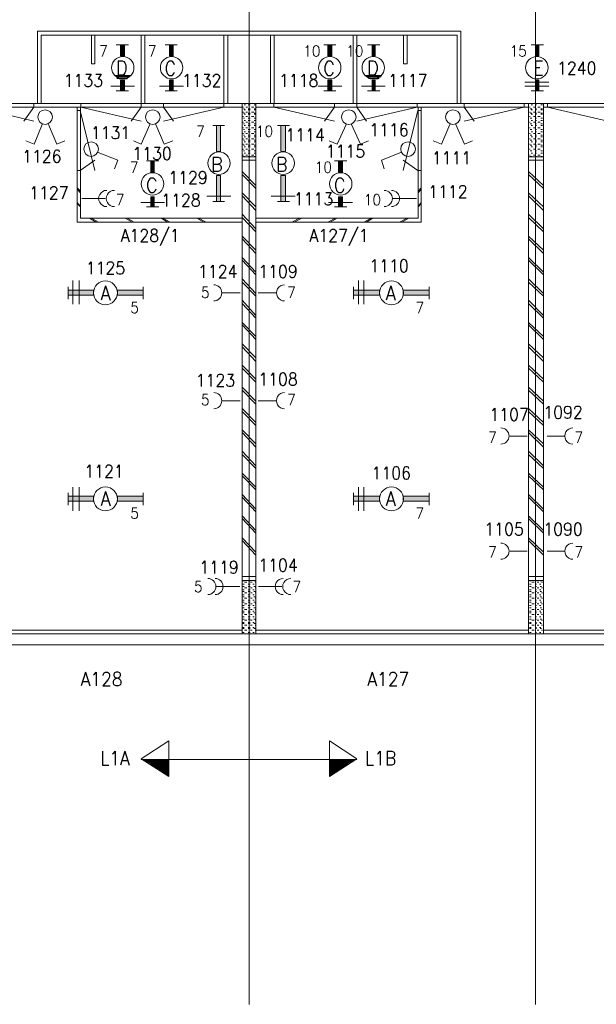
# Model space of a CAD drawing. Header units: metres. Extents: x -120 to -9, y 63 to 139.
# Tile 13 of 44: x -83 to -75, y 94 to 107. Entities that reach past the tile are written whole.
import ezdxf
from ezdxf.enums import TextEntityAlignment as Align

# ---------------------------------------------------------------- set-up
doc = ezdxf.new("R2010")
doc.units = ezdxf.units.M
doc.header["$MEASUREMENT"] = 0
doc.layers.add('Level 1', color=1, linetype='Continuous', lineweight=0)
doc.styles.add('Style-STANDARD', font='STANDARD.shx')

# ---------------------------------------------------------------- blocks, each defined once
blk = doc.blocks.new('FCAD23')
at = {"layer": 'Level 1', "color": 1, "linetype": 'Continuous', "lineweight": 0}
blk.add_circle((0, 0), 1, dxfattribs=at)
blk = doc.blocks.new('FCAD24')
at = {"layer": 'Level 1', "color": 1, "linetype": 'Continuous', "lineweight": 0}
blk.add_circle((0, 0), 1, dxfattribs=at)
blk = doc.blocks.new('FCAD25')
at = {"layer": 'Level 1', "color": 1, "linetype": 'Continuous', "lineweight": 0}
blk.add_circle((0, 0), 1, dxfattribs=at)
blk = doc.blocks.new('FCAD26')
at = {"layer": 'Level 1', "color": 1, "linetype": 'Continuous', "lineweight": 0}
blk.add_circle((0, 0), 1, dxfattribs=at)

msp = doc.modelspace()

# ---------------------------------------------------------------- linework, layer by layer
at = {"layer": 'Level 1', "color": 11, "linetype": 'Continuous', "lineweight": 0}
for p, q in [((-79.776, 120.383), (-79.776, 93.672)), ((-75.784, 120.383), (-75.784, 93.672)), ((-113.636, 106.204), (-14.097, 106.204)), ((-113.636, 98.672), (-14.097, 98.672))]:
    msp.add_line(p, q, dxfattribs=at)
at = {"layer": 'Level 1', "color": 1, "linetype": 'Continuous', "lineweight": 0}
for p, q in [((-79.776, 118.547), (-79.776, 97.079)), ((-82.722, 106.204), (-82.722, 107.212)), ((-82.722, 107.212), (-76.827, 107.212)), ((-82.671, 106.204), (-82.671, 107.157)), ((-82.671, 107.157), (-76.878, 107.157)), ((-81.968, 107.157), (-81.968, 106.758)), ((-81.925, 106.758), (-81.925, 107.157)), ((-81.276, 106.204), (-81.276, 107.157)), ((-81.226, 106.204), (-81.226, 107.157)), ((-80.128, 106.204), (-80.128, 107.157)), ((-80.073, 106.204), (-80.073, 107.157)), ((-79.476, 106.204), (-79.476, 107.157)), ((-79.425, 106.204), (-79.425, 107.157)), ((-78.327, 106.204), (-78.327, 107.157)), ((-78.276, 106.204), (-78.276, 107.157)), ((-77.624, 106.758), (-77.624, 107.157)), ((-77.573, 107.157), (-77.573, 106.758)), ((-76.878, 106.204), (-76.878, 107.157)), ((-76.827, 106.204), (-76.827, 107.212)), ((-81.456, 107.024), (-81.628, 107.024)), ((-80.776, 107.024), (-80.944, 107.024)), ((-78.565, 107.024), (-78.733, 107.024)), ((-77.952, 107.024), (-78.124, 107.024)), ((-75.847, 107.024), (-75.675, 107.024)), ((-81.968, 106.758), (-81.925, 106.758)), ((-77.573, 106.758), (-77.624, 106.758)), ((-81.425, 106.594), (-81.647, 106.594)), ((-81.436, 106.587), (-81.632, 106.587)), ((-77.925, 106.594), (-78.155, 106.594)), ((-77.933, 106.587), (-78.136, 106.587)), ((-81.37, 106.446), (-81.702, 106.446)), ((-81.444, 106.571), (-81.628, 106.571)), ((-81.468, 106.555), (-81.616, 106.555)), ((-81.472, 106.547), (-81.585, 106.547)), ((-80.69, 106.446), (-81.022, 106.446)), ((-78.483, 106.446), (-78.815, 106.446)), ((-77.878, 106.446), (-78.21, 106.446)), ((-77.944, 106.571), (-78.124, 106.571)), ((-77.964, 106.555), (-78.112, 106.555)), ((-77.975, 106.547), (-78.085, 106.547)), ((-75.933, 106.501), (-75.6, 106.501)), ((-75.933, 106.446), (-75.6, 106.446)), ((-81.456, 106.383), (-81.628, 106.383)), ((-80.776, 106.383), (-80.944, 106.383)), ((-78.565, 106.383), (-78.733, 106.383)), ((-77.952, 106.383), (-78.124, 106.383)), ((-75.847, 106.383), (-75.675, 106.383)), ((-111.839, 106.204), (-23.928, 106.204)), ((-82.772, 106.212), (-82.772, 106.157)), ((-82.116, 106.212), (-82.116, 106.157)), ((-81.276, 106.212), (-81.276, 106.157)), ((-80.968, 106.212), (-80.968, 106.157)), ((-80.128, 106.212), (-80.128, 106.157)), ((-79.87, 98.829), (-79.87, 106.204)), ((-79.827, 106.188), (-79.843, 106.188)), ((-79.761, 106.188), (-79.788, 106.188)), ((-79.683, 106.188), (-79.702, 106.188)), ((-79.679, 98.829), (-79.679, 106.204)), ((-79.429, 106.212), (-79.429, 106.157)), ((-78.585, 106.212), (-78.585, 106.157)), ((-78.276, 106.212), (-78.276, 106.157)), ((-77.436, 106.212), (-77.436, 106.157)), ((-76.78, 106.212), (-76.78, 106.157)), ((-75.944, 106.212), (-75.944, 106.157)), ((-75.882, 98.829), (-75.882, 106.204)), ((-75.827, 106.188), (-75.847, 106.188)), ((-75.772, 106.188), (-75.784, 106.188)), ((-75.69, 106.188), (-75.71, 106.188)), ((-75.675, 98.829), (-75.675, 106.204)), ((-75.62, 106.212), (-75.62, 106.157)), ((-83.675, 106.157), (-79.87, 106.157)), ((-83.608, 106.157), (-82.772, 105.962)), ((-82.772, 106.157), (-82.913, 105.962)), ((-82.175, 106.11), (-82.128, 106.11)), ((-82.171, 104.555), (-82.171, 106.157)), ((-82.128, 106.11), (-81.925, 105.274)), ((-82.124, 104.61), (-82.124, 106.157)), ((-82.116, 106.157), (-81.276, 105.962)), ((-81.276, 106.157), (-81.417, 105.962)), ((-80.128, 106.157), (-80.968, 105.962)), ((-80.968, 106.157), (-80.827, 105.962)), ((-79.854, 106.157), (-79.862, 106.157)), ((-79.854, 106.087), (-79.862, 106.087)), ((-79.839, 106.133), (-79.854, 106.133)), ((-79.839, 106.071), (-79.854, 106.071)), ((-79.827, 106.118), (-79.843, 106.118)), ((-79.827, 106.055), (-79.843, 106.055)), ((-79.796, 106.157), (-79.819, 106.157)), ((-79.796, 106.087), (-79.819, 106.087)), ((-79.761, 106.133), (-79.788, 106.133)), ((-79.761, 106.118), (-79.788, 106.118)), ((-79.761, 106.071), (-79.788, 106.071)), ((-79.761, 106.055), (-79.788, 106.055)), ((-79.71, 106.157), (-79.741, 106.157)), ((-79.71, 106.087), (-79.741, 106.087)), ((-79.683, 106.133), (-79.702, 106.133)), ((-79.683, 106.118), (-79.702, 106.118)), ((-79.683, 106.071), (-79.702, 106.071)), ((-79.683, 106.055), (-79.702, 106.055)), ((-79.679, 106.157), (-75.882, 106.157)), ((-79.429, 106.157), (-78.585, 105.962)), ((-78.585, 106.157), (-78.725, 105.962)), ((-77.436, 106.157), (-78.276, 105.962)), ((-78.276, 106.157), (-78.139, 105.962)), ((-77.425, 106.11), (-77.628, 105.274)), ((-77.378, 106.11), (-77.425, 106.11)), ((-77.421, 104.61), (-77.421, 106.157)), ((-77.378, 104.555), (-77.378, 106.157)), ((-75.944, 106.157), (-76.78, 105.962)), ((-76.78, 106.157), (-76.639, 105.962)), ((-75.862, 106.157), (-75.87, 106.157)), ((-75.862, 106.087), (-75.87, 106.087)), ((-75.835, 106.133), (-75.862, 106.133)), ((-75.835, 106.071), (-75.862, 106.071)), ((-75.827, 106.118), (-75.847, 106.118)), ((-75.827, 106.055), (-75.847, 106.055)), ((-75.796, 106.157), (-75.815, 106.157)), ((-75.796, 106.087), (-75.815, 106.087)), ((-75.772, 106.133), (-75.784, 106.133)), ((-75.772, 106.118), (-75.784, 106.118)), ((-75.772, 106.071), (-75.784, 106.071)), ((-75.772, 106.055), (-75.784, 106.055)), ((-75.722, 106.157), (-75.753, 106.157)), ((-75.722, 106.087), (-75.753, 106.087)), ((-75.69, 106.133), (-75.71, 106.133)), ((-75.69, 106.118), (-75.71, 106.118)), ((-75.69, 106.071), (-75.71, 106.071)), ((-75.69, 106.055), (-75.71, 106.055)), ((-75.675, 106.157), (-71.882, 106.157)), ((-75.62, 106.157), (-74.78, 105.962)), ((-82.655, 105.915), (-82.768, 105.641)), ((-82.569, 105.915), (-82.452, 105.641)), ((-81.155, 105.915), (-81.276, 105.641)), ((-81.073, 105.915), (-80.956, 105.641)), ((-80.28, 105.899), (-80.116, 105.899)), ((-79.854, 106.024), (-79.862, 106.024)), ((-79.854, 105.946), (-79.862, 105.946)), ((-79.839, 106.001), (-79.854, 106.001)), ((-79.839, 105.922), (-79.854, 105.922)), ((-79.827, 105.969), (-79.843, 105.969)), ((-79.827, 105.899), (-79.843, 105.899)), ((-79.796, 106.024), (-79.819, 106.024)), ((-79.796, 105.946), (-79.819, 105.946)), ((-79.761, 106.001), (-79.788, 106.001)), ((-79.761, 105.969), (-79.788, 105.969)), ((-79.761, 105.922), (-79.788, 105.922)), ((-79.761, 105.899), (-79.788, 105.899)), ((-79.71, 106.024), (-79.741, 106.024)), ((-79.71, 105.946), (-79.741, 105.946)), ((-79.683, 106.001), (-79.702, 106.001)), ((-79.683, 105.969), (-79.702, 105.969)), ((-79.683, 105.922), (-79.702, 105.922)), ((-79.683, 105.899), (-79.702, 105.899)), ((-79.378, 105.899), (-79.21, 105.899)), ((-78.425, 105.915), (-78.546, 105.641)), ((-78.347, 105.915), (-78.225, 105.641)), ((-76.979, 105.915), (-77.093, 105.641)), ((-76.897, 105.915), (-76.776, 105.641)), ((-75.862, 106.024), (-75.87, 106.024)), ((-75.862, 105.946), (-75.87, 105.946)), ((-75.835, 106.001), (-75.862, 106.001)), ((-75.835, 105.922), (-75.862, 105.922)), ((-75.827, 105.969), (-75.847, 105.969)), ((-75.827, 105.899), (-75.847, 105.899)), ((-75.796, 106.024), (-75.815, 106.024)), ((-75.796, 105.946), (-75.815, 105.946)), ((-75.772, 106.001), (-75.784, 106.001)), ((-75.772, 105.969), (-75.784, 105.969)), ((-75.772, 105.922), (-75.784, 105.922)), ((-75.772, 105.899), (-75.784, 105.899)), ((-75.722, 106.024), (-75.753, 106.024)), ((-75.722, 105.946), (-75.753, 105.946)), ((-75.69, 106.001), (-75.71, 106.001)), ((-75.69, 105.969), (-75.71, 105.969)), ((-75.69, 105.922), (-75.71, 105.922)), ((-75.69, 105.899), (-75.71, 105.899)), ((-79.854, 105.868), (-79.862, 105.868)), ((-79.854, 105.79), (-79.862, 105.79)), ((-79.839, 105.844), (-79.854, 105.844)), ((-79.839, 105.766), (-79.854, 105.766)), ((-79.827, 105.813), (-79.843, 105.813)), ((-79.796, 105.868), (-79.819, 105.868)), ((-79.796, 105.79), (-79.819, 105.79)), ((-79.761, 105.844), (-79.788, 105.844)), ((-79.761, 105.813), (-79.788, 105.813)), ((-79.761, 105.766), (-79.788, 105.766)), ((-79.71, 105.868), (-79.741, 105.868)), ((-79.71, 105.79), (-79.741, 105.79)), ((-79.683, 105.844), (-79.702, 105.844)), ((-79.683, 105.813), (-79.702, 105.813)), ((-79.683, 105.766), (-79.702, 105.766)), ((-75.862, 105.868), (-75.87, 105.868)), ((-75.862, 105.79), (-75.87, 105.79)), ((-75.835, 105.844), (-75.862, 105.844)), ((-75.835, 105.766), (-75.862, 105.766)), ((-75.827, 105.813), (-75.847, 105.813)), ((-75.796, 105.868), (-75.815, 105.868)), ((-75.796, 105.79), (-75.815, 105.79)), ((-75.772, 105.844), (-75.784, 105.844)), ((-75.772, 105.813), (-75.784, 105.813)), ((-75.772, 105.766), (-75.784, 105.766)), ((-75.722, 105.868), (-75.753, 105.868)), ((-75.722, 105.79), (-75.753, 105.79)), ((-75.69, 105.844), (-75.71, 105.844)), ((-75.69, 105.813), (-75.71, 105.813)), ((-75.69, 105.766), (-75.71, 105.766)), ((-82.768, 105.641), (-82.886, 105.688)), ((-82.452, 105.641), (-82.339, 105.688)), ((-81.276, 105.641), (-81.386, 105.688)), ((-80.956, 105.641), (-80.839, 105.688)), ((-79.854, 105.712), (-79.862, 105.712)), ((-79.854, 105.641), (-79.862, 105.641)), ((-79.839, 105.696), (-79.854, 105.696)), ((-79.839, 105.626), (-79.854, 105.626)), ((-79.827, 105.743), (-79.843, 105.743)), ((-79.827, 105.672), (-79.843, 105.672)), ((-79.796, 105.712), (-79.819, 105.712)), ((-79.796, 105.641), (-79.819, 105.641)), ((-79.761, 105.743), (-79.788, 105.743)), ((-79.761, 105.696), (-79.788, 105.696)), ((-79.761, 105.672), (-79.788, 105.672)), ((-79.761, 105.626), (-79.788, 105.626)), ((-79.71, 105.712), (-79.741, 105.712)), ((-79.71, 105.641), (-79.741, 105.641)), ((-79.683, 105.743), (-79.702, 105.743)), ((-79.683, 105.696), (-79.702, 105.696)), ((-79.683, 105.672), (-79.702, 105.672)), ((-79.683, 105.626), (-79.702, 105.626)), ((-78.546, 105.641), (-78.659, 105.688)), ((-78.225, 105.641), (-78.112, 105.688)), ((-77.093, 105.641), (-77.21, 105.688)), ((-76.776, 105.641), (-76.663, 105.688)), ((-75.862, 105.712), (-75.87, 105.712)), ((-75.862, 105.641), (-75.87, 105.641)), ((-75.835, 105.696), (-75.862, 105.696)), ((-75.835, 105.626), (-75.862, 105.626)), ((-75.827, 105.743), (-75.847, 105.743)), ((-75.827, 105.672), (-75.847, 105.672)), ((-75.796, 105.712), (-75.815, 105.712)), ((-75.796, 105.641), (-75.815, 105.641)), ((-75.772, 105.743), (-75.784, 105.743)), ((-75.772, 105.696), (-75.784, 105.696)), ((-75.772, 105.672), (-75.784, 105.672)), ((-75.772, 105.626), (-75.784, 105.626)), ((-75.722, 105.712), (-75.753, 105.712)), ((-75.722, 105.641), (-75.753, 105.641)), ((-75.69, 105.743), (-75.71, 105.743)), ((-75.69, 105.696), (-75.71, 105.696)), ((-75.69, 105.672), (-75.71, 105.672)), ((-75.69, 105.626), (-75.71, 105.626)), ((-81.878, 105.524), (-81.604, 105.415)), ((-79.854, 105.571), (-79.862, 105.571)), ((-79.854, 105.485), (-79.862, 105.485)), ((-79.839, 105.547), (-79.854, 105.547)), ((-79.827, 105.602), (-79.843, 105.602)), ((-79.827, 105.516), (-79.843, 105.516)), ((-79.796, 105.571), (-79.819, 105.571)), ((-79.796, 105.485), (-79.819, 105.485)), ((-79.761, 105.602), (-79.788, 105.602)), ((-79.761, 105.547), (-79.788, 105.547)), ((-79.761, 105.516), (-79.788, 105.516)), ((-79.71, 105.571), (-79.741, 105.571)), ((-79.71, 105.485), (-79.741, 105.485)), ((-79.683, 105.602), (-79.702, 105.602)), ((-79.683, 105.547), (-79.702, 105.547)), ((-79.683, 105.516), (-79.702, 105.516)), ((-77.663, 105.524), (-77.933, 105.415)), ((-75.862, 105.571), (-75.87, 105.571)), ((-75.862, 105.485), (-75.87, 105.485)), ((-75.835, 105.547), (-75.862, 105.547)), ((-75.827, 105.602), (-75.847, 105.602)), ((-75.827, 105.516), (-75.847, 105.516)), ((-75.796, 105.571), (-75.815, 105.571)), ((-75.796, 105.485), (-75.815, 105.485)), ((-75.772, 105.602), (-75.784, 105.602)), ((-75.772, 105.547), (-75.784, 105.547)), ((-75.772, 105.516), (-75.784, 105.516)), ((-75.722, 105.571), (-75.753, 105.571)), ((-75.722, 105.485), (-75.753, 105.485)), ((-75.69, 105.602), (-75.71, 105.602)), ((-75.69, 105.547), (-75.71, 105.547)), ((-75.69, 105.516), (-75.71, 105.516)), ((-82.128, 105.274), (-81.925, 105.415)), ((-81.604, 105.415), (-81.647, 105.297)), ((-81.034, 105.407), (-81.202, 105.407)), ((-79.679, 105.462), (-79.87, 105.462)), ((-79.679, 105.415), (-79.87, 105.415)), ((-79.839, 105.469), (-79.854, 105.469)), ((-79.761, 105.469), (-79.788, 105.469)), ((-79.683, 105.469), (-79.702, 105.469)), ((-78.413, 105.407), (-78.585, 105.407)), ((-77.933, 105.415), (-77.893, 105.297)), ((-77.425, 105.274), (-77.628, 105.415)), ((-75.675, 105.462), (-75.882, 105.462)), ((-75.675, 105.415), (-75.882, 105.415)), ((-75.835, 105.469), (-75.862, 105.469)), ((-75.772, 105.469), (-75.784, 105.469)), ((-75.69, 105.469), (-75.71, 105.469)), ((-82.175, 105.274), (-82.128, 105.274)), ((-79.679, 105.063), (-79.87, 105.258)), ((-79.679, 105.024), (-79.87, 105.219)), ((-77.378, 105.274), (-77.425, 105.274)), ((-75.675, 105.063), (-75.882, 105.258)), ((-75.675, 105.024), (-75.882, 105.219)), ((-82.124, 104.985), (-82.171, 105.032)), ((-82.124, 104.962), (-82.171, 105.016)), ((-79.679, 104.766), (-79.87, 104.962)), ((-77.421, 104.985), (-77.378, 105.032)), ((-77.421, 104.962), (-77.378, 105.016)), ((-75.675, 104.766), (-75.882, 104.962)), ((-82.124, 104.774), (-82.171, 104.829)), ((-82.124, 104.766), (-82.171, 104.813)), ((-81.78, 104.883), (-82.104, 104.883)), ((-80.952, 104.829), (-81.284, 104.829)), ((-80.03, 104.915), (-80.362, 104.915)), ((-80.28, 104.844), (-80.116, 104.844)), ((-79.679, 104.719), (-79.87, 104.922)), ((-79.132, 104.915), (-79.468, 104.915)), ((-79.378, 104.844), (-79.21, 104.844)), ((-78.335, 104.829), (-78.667, 104.829)), ((-77.768, 104.883), (-77.444, 104.883)), ((-77.421, 104.774), (-77.378, 104.829)), ((-77.421, 104.766), (-77.378, 104.813)), ((-75.675, 104.719), (-75.882, 104.922)), ((-81.034, 104.766), (-81.202, 104.766)), ((-79.679, 104.462), (-79.87, 104.665)), ((-78.413, 104.766), (-78.585, 104.766)), ((-75.675, 104.462), (-75.882, 104.665)), ((-79.87, 104.555), (-82.171, 104.555)), ((-79.87, 104.61), (-82.124, 104.61)), ((-81.905, 104.555), (-81.999, 104.61)), ((-81.87, 104.555), (-81.968, 104.61)), ((-81.405, 104.555), (-81.499, 104.61)), ((-81.374, 104.555), (-81.472, 104.61)), ((-80.905, 104.555), (-80.999, 104.61)), ((-80.874, 104.555), (-80.976, 104.61)), ((-80.405, 104.555), (-80.503, 104.61)), ((-80.374, 104.555), (-80.479, 104.61)), ((-79.679, 104.422), (-79.87, 104.618)), ((-79.679, 104.61), (-77.421, 104.61)), ((-79.679, 104.555), (-77.378, 104.555)), ((-79.179, 104.555), (-79.073, 104.61)), ((-79.147, 104.555), (-79.042, 104.61)), ((-78.679, 104.555), (-78.573, 104.61)), ((-78.647, 104.555), (-78.546, 104.61)), ((-78.179, 104.555), (-78.073, 104.61)), ((-78.143, 104.555), (-78.05, 104.61)), ((-77.679, 104.555), (-77.573, 104.61)), ((-77.647, 104.555), (-77.55, 104.61)), ((-75.675, 104.422), (-75.882, 104.618)), ((-79.679, 104.165), (-79.87, 104.36)), ((-79.679, 104.118), (-79.87, 104.321)), ((-75.675, 104.165), (-75.882, 104.36)), ((-75.675, 104.118), (-75.882, 104.321)), ((-79.679, 103.86), (-79.87, 104.063)), ((-79.679, 103.821), (-79.87, 104.024)), ((-75.675, 103.86), (-75.882, 104.063)), ((-75.675, 103.821), (-75.882, 104.024)), ((-82.229, 103.415), (-82.229, 103.743)), ((-82.143, 103.415), (-82.143, 103.743)), ((-79.679, 103.563), (-79.87, 103.766)), ((-79.679, 103.524), (-79.87, 103.719)), ((-78.253, 103.415), (-78.253, 103.743)), ((-78.175, 103.415), (-78.175, 103.743)), ((-75.675, 103.563), (-75.882, 103.766)), ((-75.675, 103.524), (-75.882, 103.719)), ((-82.296, 103.657), (-82.296, 103.485)), ((-81.249, 103.657), (-81.249, 103.485)), ((-79.901, 103.571), (-80.151, 103.571)), ((-79.647, 103.571), (-79.397, 103.571)), ((-78.319, 103.657), (-78.319, 103.485)), ((-77.268, 103.657), (-77.268, 103.485)), ((-79.679, 103.258), (-79.87, 103.469)), ((-75.675, 103.258), (-75.882, 103.469)), ((-79.679, 103.219), (-79.87, 103.422)), ((-75.675, 103.219), (-75.882, 103.422)), ((-79.679, 102.962), (-79.87, 103.157)), ((-75.675, 102.962), (-75.882, 103.157)), ((-79.679, 102.922), (-79.87, 103.126)), ((-75.675, 102.922), (-75.882, 103.126)), ((-79.679, 102.665), (-79.87, 102.86)), ((-79.679, 102.618), (-79.87, 102.821)), ((-75.675, 102.665), (-75.882, 102.86)), ((-75.675, 102.618), (-75.882, 102.821)), ((-79.679, 102.368), (-79.87, 102.563)), ((-79.679, 102.329), (-79.87, 102.524)), ((-75.675, 102.368), (-75.882, 102.563)), ((-75.675, 102.329), (-75.882, 102.524)), ((-79.679, 102.063), (-79.87, 102.258)), ((-79.679, 102.024), (-79.87, 102.219)), ((-75.675, 102.063), (-75.882, 102.258)), ((-75.675, 102.024), (-75.882, 102.219)), ((-79.901, 102.071), (-80.151, 102.071)), ((-79.647, 102.071), (-79.397, 102.071)), ((-79.679, 101.766), (-79.87, 101.962)), ((-79.679, 101.727), (-79.87, 101.922)), ((-75.675, 101.766), (-75.882, 101.962)), ((-75.675, 101.727), (-75.882, 101.922)), ((-79.679, 101.469), (-79.87, 101.665)), ((-75.675, 101.469), (-75.882, 101.665)), ((-79.679, 101.422), (-79.87, 101.626)), ((-75.901, 101.579), (-76.139, 101.579)), ((-75.675, 101.422), (-75.882, 101.626)), ((-75.624, 101.579), (-75.386, 101.579)), ((-79.679, 101.165), (-79.87, 101.368)), ((-79.679, 101.126), (-79.87, 101.321)), ((-75.675, 101.165), (-75.882, 101.368)), ((-75.675, 101.126), (-75.882, 101.321)), ((-79.679, 100.868), (-79.87, 101.063)), ((-79.679, 100.829), (-79.87, 101.024)), ((-75.675, 100.868), (-75.882, 101.063)), ((-75.675, 100.829), (-75.882, 101.024)), ((-82.229, 100.54), (-82.229, 100.868)), ((-82.143, 100.54), (-82.143, 100.868)), ((-78.253, 100.54), (-78.253, 100.868)), ((-78.175, 100.54), (-78.175, 100.868)), ((-82.296, 100.79), (-82.296, 100.618)), ((-81.249, 100.79), (-81.249, 100.618)), ((-79.679, 100.563), (-79.87, 100.766)), ((-79.679, 100.524), (-79.87, 100.727)), ((-78.319, 100.79), (-78.319, 100.618)), ((-77.268, 100.79), (-77.268, 100.618)), ((-75.675, 100.563), (-75.882, 100.766)), ((-75.675, 100.524), (-75.882, 100.727)), ((-79.679, 100.266), (-79.87, 100.469)), ((-79.679, 100.227), (-79.87, 100.43)), ((-75.675, 100.266), (-75.882, 100.469)), ((-75.675, 100.227), (-75.882, 100.43)), ((-79.679, 99.962), (-79.87, 100.165)), ((-75.675, 99.962), (-75.882, 100.165)), ((-79.679, 99.922), (-79.87, 100.126)), ((-75.675, 99.922), (-75.882, 100.126)), ((-75.901, 99.977), (-76.139, 99.977)), ((-75.624, 99.977), (-75.386, 99.977)), ((-79.87, 99.626), (-79.679, 99.626)), ((-75.882, 99.626), (-75.675, 99.626)), ((-80.229, 99.485), (-79.905, 99.485)), ((-79.87, 99.571), (-79.679, 99.571)), ((-79.862, 99.563), (-79.843, 99.563)), ((-79.862, 99.516), (-79.843, 99.516)), ((-79.862, 99.485), (-79.843, 99.485)), ((-79.839, 99.547), (-79.808, 99.547)), ((-79.839, 99.469), (-79.808, 99.469)), ((-79.788, 99.563), (-79.761, 99.563)), ((-79.788, 99.516), (-79.761, 99.516)), ((-79.788, 99.485), (-79.761, 99.485)), ((-79.753, 99.547), (-79.733, 99.547)), ((-79.753, 99.469), (-79.733, 99.469)), ((-79.722, 99.516), (-79.702, 99.516)), ((-79.71, 99.563), (-79.69, 99.563)), ((-79.71, 99.485), (-79.69, 99.485)), ((-79.69, 99.547), (-79.683, 99.547)), ((-79.69, 99.469), (-79.683, 99.469)), ((-79.319, 99.485), (-79.643, 99.485)), ((-75.882, 99.571), (-75.675, 99.571)), ((-75.87, 99.563), (-75.847, 99.563)), ((-75.87, 99.516), (-75.847, 99.516)), ((-75.87, 99.485), (-75.847, 99.485)), ((-75.835, 99.547), (-75.804, 99.547)), ((-75.835, 99.469), (-75.804, 99.469)), ((-75.784, 99.563), (-75.772, 99.563)), ((-75.784, 99.516), (-75.772, 99.516)), ((-75.784, 99.485), (-75.772, 99.485)), ((-75.761, 99.547), (-75.741, 99.547)), ((-75.761, 99.469), (-75.741, 99.469)), ((-75.729, 99.516), (-75.71, 99.516)), ((-75.722, 99.563), (-75.702, 99.563)), ((-75.722, 99.485), (-75.702, 99.485)), ((-75.702, 99.547), (-75.69, 99.547)), ((-75.702, 99.469), (-75.69, 99.469)), ((-79.862, 99.438), (-79.843, 99.438)), ((-79.862, 99.415), (-79.843, 99.415)), ((-79.862, 99.368), (-79.843, 99.368)), ((-79.862, 99.344), (-79.843, 99.344)), ((-79.839, 99.399), (-79.808, 99.399)), ((-79.839, 99.321), (-79.808, 99.321)), ((-79.788, 99.438), (-79.761, 99.438)), ((-79.788, 99.415), (-79.761, 99.415)), ((-79.788, 99.368), (-79.761, 99.368)), ((-79.788, 99.344), (-79.761, 99.344)), ((-79.753, 99.399), (-79.733, 99.399)), ((-79.753, 99.321), (-79.733, 99.321)), ((-79.722, 99.438), (-79.702, 99.438)), ((-79.722, 99.368), (-79.702, 99.368)), ((-79.71, 99.415), (-79.69, 99.415)), ((-79.71, 99.344), (-79.69, 99.344)), ((-79.69, 99.399), (-79.683, 99.399)), ((-79.69, 99.321), (-79.683, 99.321)), ((-75.87, 99.438), (-75.847, 99.438)), ((-75.87, 99.415), (-75.847, 99.415)), ((-75.87, 99.368), (-75.847, 99.368)), ((-75.87, 99.344), (-75.847, 99.344)), ((-75.835, 99.399), (-75.804, 99.399)), ((-75.835, 99.321), (-75.804, 99.321)), ((-75.784, 99.438), (-75.772, 99.438)), ((-75.784, 99.415), (-75.772, 99.415)), ((-75.784, 99.368), (-75.772, 99.368)), ((-75.784, 99.344), (-75.772, 99.344)), ((-75.761, 99.399), (-75.741, 99.399)), ((-75.761, 99.321), (-75.741, 99.321)), ((-75.729, 99.438), (-75.71, 99.438)), ((-75.729, 99.368), (-75.71, 99.368)), ((-75.722, 99.415), (-75.702, 99.415)), ((-75.722, 99.344), (-75.702, 99.344)), ((-75.702, 99.399), (-75.69, 99.399)), ((-75.702, 99.321), (-75.69, 99.321)), ((-79.862, 99.297), (-79.843, 99.297)), ((-79.862, 99.266), (-79.843, 99.266)), ((-79.862, 99.219), (-79.843, 99.219)), ((-79.862, 99.188), (-79.843, 99.188)), ((-79.839, 99.243), (-79.808, 99.243)), ((-79.788, 99.297), (-79.761, 99.297)), ((-79.788, 99.266), (-79.761, 99.266)), ((-79.788, 99.219), (-79.761, 99.219)), ((-79.788, 99.188), (-79.761, 99.188)), ((-79.753, 99.243), (-79.733, 99.243)), ((-79.722, 99.297), (-79.702, 99.297)), ((-79.722, 99.219), (-79.702, 99.219)), ((-79.71, 99.266), (-79.69, 99.266)), ((-79.71, 99.188), (-79.69, 99.188)), ((-79.69, 99.243), (-79.683, 99.243)), ((-75.87, 99.297), (-75.847, 99.297)), ((-75.87, 99.266), (-75.847, 99.266)), ((-75.87, 99.219), (-75.847, 99.219)), ((-75.87, 99.188), (-75.847, 99.188)), ((-75.835, 99.243), (-75.804, 99.243)), ((-75.784, 99.297), (-75.772, 99.297)), ((-75.784, 99.266), (-75.772, 99.266)), ((-75.784, 99.219), (-75.772, 99.219)), ((-75.784, 99.188), (-75.772, 99.188)), ((-75.761, 99.243), (-75.741, 99.243)), ((-75.729, 99.297), (-75.71, 99.297)), ((-75.729, 99.219), (-75.71, 99.219)), ((-75.722, 99.266), (-75.702, 99.266)), ((-75.722, 99.188), (-75.702, 99.188)), ((-75.702, 99.243), (-75.69, 99.243)), ((-79.862, 99.141), (-79.843, 99.141)), ((-79.862, 99.118), (-79.843, 99.118)), ((-79.862, 99.063), (-79.843, 99.063)), ((-79.839, 99.165), (-79.808, 99.165)), ((-79.839, 99.094), (-79.808, 99.094)), ((-79.788, 99.141), (-79.761, 99.141)), ((-79.788, 99.118), (-79.761, 99.118)), ((-79.788, 99.063), (-79.761, 99.063)), ((-79.753, 99.165), (-79.733, 99.165)), ((-79.753, 99.094), (-79.733, 99.094)), ((-79.722, 99.141), (-79.702, 99.141)), ((-79.722, 99.063), (-79.702, 99.063)), ((-79.71, 99.118), (-79.69, 99.118)), ((-79.69, 99.165), (-79.683, 99.165)), ((-79.69, 99.094), (-79.683, 99.094)), ((-75.87, 99.141), (-75.847, 99.141)), ((-75.87, 99.118), (-75.847, 99.118)), ((-75.87, 99.063), (-75.847, 99.063)), ((-75.835, 99.165), (-75.804, 99.165)), ((-75.835, 99.094), (-75.804, 99.094)), ((-75.784, 99.141), (-75.772, 99.141)), ((-75.784, 99.118), (-75.772, 99.118)), ((-75.784, 99.063), (-75.772, 99.063)), ((-75.761, 99.165), (-75.741, 99.165)), ((-75.761, 99.094), (-75.741, 99.094)), ((-75.729, 99.141), (-75.71, 99.141)), ((-75.729, 99.063), (-75.71, 99.063)), ((-75.722, 99.118), (-75.702, 99.118)), ((-75.702, 99.165), (-75.69, 99.165)), ((-75.702, 99.094), (-75.69, 99.094)), ((-79.862, 99.032), (-79.843, 99.032)), ((-79.862, 98.985), (-79.843, 98.985)), ((-79.862, 98.969), (-79.843, 98.969)), ((-79.862, 98.915), (-79.843, 98.915)), ((-79.839, 99.016), (-79.808, 99.016)), ((-79.839, 98.946), (-79.808, 98.946)), ((-79.788, 99.032), (-79.761, 99.032)), ((-79.788, 98.985), (-79.761, 98.985)), ((-79.788, 98.969), (-79.761, 98.969)), ((-79.788, 98.915), (-79.761, 98.915)), ((-79.753, 99.016), (-79.733, 99.016)), ((-79.753, 98.946), (-79.733, 98.946)), ((-79.722, 98.985), (-79.702, 98.985)), ((-79.722, 98.915), (-79.702, 98.915)), ((-79.71, 99.032), (-79.69, 99.032)), ((-79.71, 98.969), (-79.69, 98.969)), ((-79.69, 99.016), (-79.683, 99.016)), ((-79.69, 98.946), (-79.683, 98.946)), ((-75.87, 99.032), (-75.847, 99.032)), ((-75.87, 98.985), (-75.847, 98.985)), ((-75.87, 98.969), (-75.847, 98.969)), ((-75.87, 98.915), (-75.847, 98.915)), ((-75.835, 99.016), (-75.804, 99.016)), ((-75.835, 98.946), (-75.804, 98.946)), ((-75.784, 99.032), (-75.772, 99.032)), ((-75.784, 98.985), (-75.772, 98.985)), ((-75.784, 98.969), (-75.772, 98.969)), ((-75.784, 98.915), (-75.772, 98.915)), ((-75.761, 99.016), (-75.741, 99.016)), ((-75.761, 98.946), (-75.741, 98.946)), ((-75.729, 98.985), (-75.71, 98.985)), ((-75.729, 98.915), (-75.71, 98.915)), ((-75.722, 99.032), (-75.702, 99.032)), ((-75.722, 98.969), (-75.702, 98.969)), ((-75.702, 99.016), (-75.69, 99.016)), ((-75.702, 98.946), (-75.69, 98.946)), ((-107.839, 98.829), (-51.698, 98.829)), ((-83.675, 98.876), (-79.87, 98.876)), ((-79.862, 98.899), (-79.843, 98.899)), ((-79.862, 98.844), (-79.843, 98.844)), ((-79.839, 98.876), (-79.808, 98.876)), ((-79.788, 98.899), (-79.761, 98.899)), ((-79.788, 98.844), (-79.761, 98.844)), ((-79.753, 98.876), (-79.733, 98.876)), ((-79.722, 98.844), (-79.702, 98.844)), ((-79.71, 98.899), (-79.69, 98.899)), ((-79.69, 98.876), (-79.683, 98.876)), ((-79.679, 98.876), (-75.882, 98.876)), ((-75.87, 98.899), (-75.847, 98.899)), ((-75.87, 98.844), (-75.847, 98.844)), ((-75.835, 98.876), (-75.804, 98.876)), ((-75.784, 98.899), (-75.772, 98.899)), ((-75.784, 98.844), (-75.772, 98.844)), ((-75.761, 98.876), (-75.741, 98.876)), ((-75.729, 98.844), (-75.71, 98.844)), ((-75.722, 98.899), (-75.702, 98.899)), ((-75.702, 98.876), (-75.69, 98.876)), ((-75.675, 98.876), (-71.882, 98.876)), ((-107.987, 98.672), (-51.554, 98.672)), ((-81.276, 97.087), (-80.893, 97.337)), ((-80.893, 97.337), (-80.893, 97.087)), ((-78.276, 97.087), (-78.655, 97.337)), ((-78.655, 97.337), (-78.655, 97.087)), ((-81.276, 97.087), (-80.893, 96.844)), ((-81.276, 97.079), (-78.276, 97.079)), ((-81.245, 97.079), (-80.893, 97.079)), ((-81.233, 97.063), (-80.893, 97.063)), ((-81.226, 97.055), (-80.893, 97.055)), ((-81.202, 97.047), (-80.893, 97.047)), ((-81.179, 97.04), (-80.893, 97.04)), ((-81.171, 97.032), (-80.893, 97.032)), ((-81.151, 97.016), (-80.893, 97.016)), ((-81.143, 97.008), (-80.893, 97.008)), ((-81.124, 97.001), (-80.893, 97.001)), ((-80.893, 97.087), (-80.893, 96.844)), ((-78.655, 97.087), (-78.655, 96.844)), ((-78.276, 97.087), (-78.655, 96.844)), ((-78.304, 97.079), (-78.655, 97.079)), ((-78.315, 97.063), (-78.655, 97.063)), ((-78.327, 97.055), (-78.655, 97.055)), ((-78.35, 97.047), (-78.655, 97.047)), ((-78.37, 97.04), (-78.655, 97.04)), ((-78.382, 97.032), (-78.655, 97.032)), ((-78.393, 97.016), (-78.655, 97.016)), ((-78.405, 97.008), (-78.655, 97.008)), ((-78.425, 97.001), (-78.655, 97.001)), ((-81.116, 96.985), (-80.893, 96.985)), ((-81.097, 96.977), (-80.893, 96.977)), ((-81.073, 96.962), (-80.893, 96.962)), ((-81.065, 96.962), (-80.893, 96.962)), ((-81.054, 96.954), (-80.893, 96.954)), ((-81.034, 96.938), (-80.893, 96.938)), ((-81.022, 96.93), (-80.893, 96.93)), ((-80.999, 96.922), (-80.893, 96.922)), ((-80.991, 96.907), (-80.893, 96.907)), ((-80.976, 96.899), (-80.893, 96.899)), ((-80.964, 96.891), (-80.893, 96.891)), ((-80.944, 96.883), (-80.893, 96.883)), ((-80.936, 96.876), (-80.893, 96.876)), ((-80.913, 96.86), (-80.893, 96.86)), ((-78.436, 96.985), (-78.655, 96.985)), ((-78.456, 96.977), (-78.655, 96.977)), ((-78.475, 96.962), (-78.655, 96.962)), ((-78.487, 96.962), (-78.655, 96.962)), ((-78.495, 96.954), (-78.655, 96.954)), ((-78.518, 96.938), (-78.655, 96.938)), ((-78.53, 96.93), (-78.655, 96.93)), ((-78.546, 96.922), (-78.655, 96.922)), ((-78.554, 96.907), (-78.655, 96.907)), ((-78.573, 96.899), (-78.655, 96.899)), ((-78.585, 96.891), (-78.655, 96.891)), ((-78.604, 96.883), (-78.655, 96.883)), ((-78.616, 96.876), (-78.655, 96.876)), ((-78.636, 96.86), (-78.655, 96.86)), ((-80.905, 96.852), (-80.893, 96.852)), ((-78.647, 96.852), (-78.655, 96.852))]:
    msp.add_line(p, q, dxfattribs=at)
for centre, radius in [((-81.534, 106.704), 0.156), ((-80.854, 106.704), 0.156), ((-78.651, 106.704), 0.156), ((-78.046, 106.704), 0.156), ((-75.768, 106.704), 0.156), ((-82.616, 106.016), 0.102), ((-81.116, 106.016), 0.102), ((-78.386, 106.016), 0.102), ((-76.936, 106.016), 0.102), ((-81.975, 105.571), 0.102), ((-77.561, 105.571), 0.102), ((-80.194, 105.376), 0.156), ((-79.3, 105.376), 0.156), ((-81.12, 105.087), 0.156), ((-78.499, 105.087), 0.156)]:
    msp.add_circle(centre, radius, dxfattribs=at)
for centre, start, end in [((-81.757, 104.884), 90, 270.0002), ((-81.651, 104.884), 90, 270.0002), ((-77.893, 104.884), 270.0001, 90), ((-77.792, 104.884), 270.0001, 90), ((-80.268, 103.571), 270.0001, 90), ((-79.28, 103.571), 90, 270.0001), ((-80.268, 102.071), 270.0001, 90), ((-79.28, 102.071), 90, 270.0001), ((-76.268, 101.579), 270.0001, 90), ((-75.264, 101.579), 90, 270.0001), ((-76.268, 99.977), 270.0001, 90), ((-75.264, 99.977), 90, 270.0001), ((-80.35, 99.485), 270.0001, 90), ((-80.249, 99.485), 270.0001, 90), ((-79.3, 99.485), 90, 270.0002), ((-79.194, 99.485), 90, 270.0002)]:
    msp.add_arc(centre, 0.113, start, end, dxfattribs=at)
at = {"layer": 'Level 1', "color": 1, "linetype": 'Continuous', "lineweight": 0, "extrusion": (0, 0, -1)}
for points in [[(81.565, 106.868), (81.511, 106.868), (81.565, 107.024), (81.511, 107.024)], [(80.882, 106.868), (80.831, 106.868), (80.882, 107.024), (80.831, 107.024)], [(78.679, 106.868), (78.624, 106.868), (78.679, 107.024), (78.624, 107.024)], [(78.061, 106.868), (78.018, 106.868), (78.061, 107.024), (78.018, 107.024)], [(81.565, 106.383), (81.511, 106.383), (81.565, 106.532), (81.511, 106.532)], [(80.882, 106.383), (80.831, 106.383), (80.882, 106.532), (80.831, 106.532)], [(78.679, 106.383), (78.624, 106.383), (78.679, 106.532), (78.624, 106.532)], [(78.061, 106.383), (78.018, 106.383), (78.061, 106.532), (78.018, 106.532)], [(80.229, 105.54), (80.229, 105.899), (80.171, 105.54), (80.171, 105.899)], [(79.335, 105.54), (79.335, 105.899), (79.268, 105.54), (79.268, 105.899)], [(81.143, 105.251), (81.097, 105.251), (81.143, 105.407), (81.097, 105.407)], [(78.53, 105.251), (78.475, 105.251), (78.53, 105.407), (78.475, 105.407)], [(81.143, 104.766), (81.097, 104.766), (81.143, 104.907), (81.097, 104.907)], [(78.53, 104.766), (78.475, 104.766), (78.53, 104.907), (78.475, 104.907)], [(81.608, 103.61), (81.249, 103.61), (81.608, 103.54), (81.249, 103.54)], [(77.628, 103.61), (77.268, 103.61), (77.628, 103.54), (77.268, 103.54)], [(81.608, 100.743), (81.249, 100.743), (81.608, 100.672), (81.249, 100.672)], [(77.628, 100.743), (77.268, 100.743), (77.628, 100.672), (77.268, 100.672)]]:
    msp.add_solid(points, dxfattribs=at)
at = {"layer": 'Level 1', "color": 1, "linetype": 'Continuous', "lineweight": 0}
for points in [[(-75.741, 106.868), (-75.784, 106.868), (-75.741, 107.024), (-75.784, 107.024)], [(-75.741, 106.383), (-75.784, 106.383), (-75.741, 106.532), (-75.784, 106.532)], [(-80.171, 105.204), (-80.171, 104.844), (-80.229, 105.204), (-80.229, 104.844)], [(-79.268, 105.204), (-79.268, 104.844), (-79.335, 105.204), (-79.335, 104.844)], [(-81.94, 103.54), (-82.296, 103.54), (-81.94, 103.61), (-82.296, 103.61)], [(-77.96, 103.54), (-78.319, 103.54), (-77.96, 103.61), (-78.319, 103.61)], [(-81.94, 100.672), (-82.296, 100.672), (-81.94, 100.743), (-82.296, 100.743)], [(-77.96, 100.672), (-78.319, 100.672), (-77.96, 100.743), (-78.319, 100.743)]]:
    msp.add_solid(points, dxfattribs=at)
for points in [[(-81.565, 106.868), (-81.511, 106.868), (-81.511, 107.024), (-81.565, 107.024)], [(-80.882, 106.868), (-80.831, 106.868), (-80.831, 107.024), (-80.882, 107.024)], [(-78.679, 106.868), (-78.624, 106.868), (-78.624, 107.024), (-78.679, 107.024)], [(-78.061, 106.868), (-78.018, 106.868), (-78.018, 107.024), (-78.061, 107.024)], [(-75.741, 106.868), (-75.784, 106.868), (-75.784, 107.024), (-75.741, 107.024)], [(-81.565, 106.383), (-81.511, 106.383), (-81.511, 106.532), (-81.565, 106.532)], [(-80.882, 106.383), (-80.831, 106.383), (-80.831, 106.532), (-80.882, 106.532)], [(-78.679, 106.383), (-78.624, 106.383), (-78.624, 106.532), (-78.679, 106.532)], [(-78.061, 106.383), (-78.018, 106.383), (-78.018, 106.532), (-78.061, 106.532)], [(-75.741, 106.383), (-75.784, 106.383), (-75.784, 106.532), (-75.741, 106.532)], [(-80.229, 105.54), (-80.229, 105.899), (-80.171, 105.899), (-80.171, 105.54)], [(-79.335, 105.54), (-79.335, 105.899), (-79.268, 105.899), (-79.268, 105.54)], [(-81.143, 105.251), (-81.097, 105.251), (-81.097, 105.407), (-81.143, 105.407)], [(-78.53, 105.251), (-78.475, 105.251), (-78.475, 105.407), (-78.53, 105.407)], [(-80.171, 105.204), (-80.171, 104.844), (-80.229, 104.844), (-80.229, 105.204)], [(-79.268, 105.204), (-79.268, 104.844), (-79.335, 104.844), (-79.335, 105.204)], [(-81.143, 104.766), (-81.097, 104.766), (-81.097, 104.907), (-81.143, 104.907)], [(-78.53, 104.766), (-78.475, 104.766), (-78.475, 104.907), (-78.53, 104.907)], [(-81.94, 103.54), (-82.296, 103.54), (-82.296, 103.61), (-81.94, 103.61)], [(-81.608, 103.61), (-81.249, 103.61), (-81.249, 103.54), (-81.608, 103.54)], [(-77.96, 103.54), (-78.319, 103.54), (-78.319, 103.61), (-77.96, 103.61)], [(-77.628, 103.61), (-77.268, 103.61), (-77.268, 103.54), (-77.628, 103.54)], [(-81.94, 100.672), (-82.296, 100.672), (-82.296, 100.743), (-81.94, 100.743)], [(-81.608, 100.743), (-81.249, 100.743), (-81.249, 100.672), (-81.608, 100.672)], [(-77.96, 100.672), (-78.319, 100.672), (-78.319, 100.743), (-77.96, 100.743)], [(-77.628, 100.743), (-77.268, 100.743), (-77.268, 100.672), (-77.628, 100.672)]]:
    msp.add_3dface(points, dxfattribs=at)

# ---------------------------------------------------------------- block references
at = {"layer": 'Level 1', "color": 1, "linetype": 'Continuous', "lineweight": 0, "xscale": 0.1663, "yscale": 0.1663}
for name, p in [('FCAD23', (-81.776, 103.571)), ('FCAD24', (-77.792, 103.571)), ('FCAD25', (-81.776, 100.704)), ('FCAD26', (-77.792, 100.704))]:
    msp.add_blockref(name, p, dxfattribs=at)

# ---------------------------------------------------------------- texts
at = {"layer": 'Level 1', "color": 1, "linetype": 'Continuous', "lineweight": 0, "style": 'Style-STANDARD'}
for s, height, p in [('7', 0.152, (-81.803, 106.86)), ('7', 0.152, (-81.123, 106.86)), ('10', 0.1523, (-78.901, 106.86)), ('10', 0.1523, (-78.303, 106.86)), ('15', 0.1523, (-76.026, 106.86)), ('1240', 0.1757, (-75.212, 106.61)), ('1133', 0.1757, (-82.083, 106.438)), ('1132', 0.1757, (-80.435, 106.438)), ('1118', 0.1757, (-79.084, 106.438)), ('1117', 0.1757, (-77.565, 106.438)), ('10', 0.1523, (-79.561, 105.743)), ('1116', 0.1757, (-77.827, 105.751)), ('1131', 0.1757, (-81.705, 105.712)), ('7', 0.152, (-80.451, 105.743)), ('1114', 0.1757, (-78.994, 105.68)), ('1115', 0.1757, (-78.432, 105.454)), ('1126', 0.1757, (-82.662, 105.383)), ('1130', 0.1757, (-81.126, 105.422)), ('1111', 0.1757, (-76.956, 105.36)), ('7', 0.152, (-81.377, 105.243)), ('10', 0.1523, (-78.74, 105.243)), ('1129', 0.1757, (-80.626, 105.087)), ('1127', 0.1757, (-82.564, 104.876)), ('7', 0.152, (-81.569, 104.79)), ('1128', 0.1757, (-80.724, 104.774)), ('1113', 0.1757, (-78.877, 104.79)), ('10', 0.1523, (-78.057, 104.79)), ('1112', 0.1757, (-77.006, 104.891)), ('A128/1', 0.1757, (-81.152, 104.282)), ('A127/1', 0.1757, (-78.523, 104.282)), ('1125', 0.1757, (-81.775, 103.829)), ('1110', 0.1757, (-77.826, 103.86)), ('1124', 0.1757, (-80.212, 103.782)), ('1109', 0.1757, (-79.372, 103.782)), ('5', 0.152, (-80.385, 103.501)), ('7', 0.152, (-79.186, 103.501)), ('5', 0.152, (-81.369, 103.29)), ('7', 0.152, (-77.397, 103.29)), ('1123', 0.1757, (-80.244, 102.266)), ('1108', 0.1757, (-79.372, 102.282)), ('5', 0.152, (-80.385, 102.008)), ('7', 0.152, (-79.186, 102.008)), ('1107', 0.1757, (-76.154, 101.79)), ('1092', 0.1757, (-75.403, 101.821)), ('7', 0.152, (-76.385, 101.485)), ('7', 0.152, (-75.182, 101.485)), ('1121', 0.1757, (-81.795, 101.001)), ('1106', 0.1757, (-77.795, 100.977)), ('5', 0.152, (-81.369, 100.43)), ('7', 0.152, (-77.397, 100.43)), ('1105', 0.1757, (-76.224, 100.196)), ('1090', 0.1757, (-75.403, 100.196)), ('7', 0.152, (-76.385, 99.891)), ('7', 0.152, (-75.182, 99.891)), ('1104', 0.1757, (-79.372, 99.696)), ('1119', 0.1757, (-80.193, 99.665)), ('5', 0.152, (-80.483, 99.407)), ('7', 0.152, (-79.112, 99.407)), ('A128', 0.1914, (-81.829, 98.102)), ('A127', 0.1914, (-77.836, 98.102)), ('L1A', 0.1914, (-81.642, 97.001)), ('L1B', 0.1914, (-77.943, 97.001))]:
    msp.add_text(s, height=height, dxfattribs=at).set_placement(p, align=Align.CENTER)
for s, p in [('D', (-81.466, 106.602)), ('C', (-80.79, 106.594)), ('C', (-78.579, 106.594)), ('D', (-77.97, 106.602)), ('B', (-80.142, 105.258)), ('B', (-79.24, 105.258)), ('C', (-81.048, 104.969)), ('C', (-78.431, 104.969)), ('A', (-81.704, 103.469)), ('A', (-77.732, 103.469)), ('A', (-81.704, 100.61)), ('A', (-77.732, 100.61))]:
    msp.add_text(s, height=0.199, dxfattribs=at).set_placement(p, align=Align.RIGHT)
msp.add_text('E', height=0.199, dxfattribs=at).set_placement((-75.819, 106.602))

doc.saveas('drawing.dxf')
